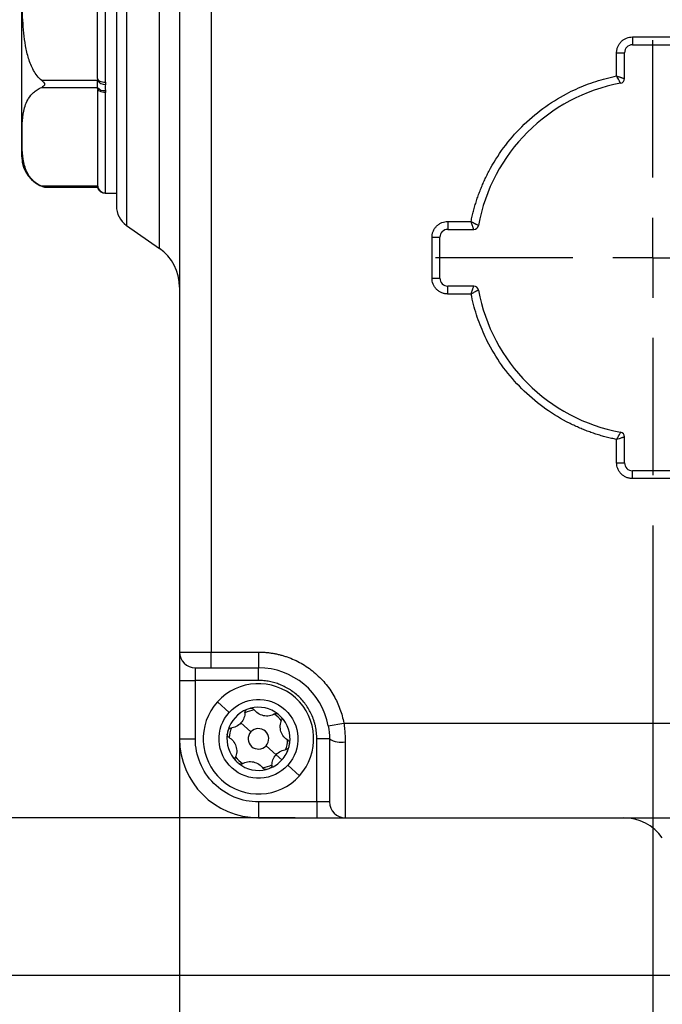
# Model space of a CAD drawing. Header units: millimetres. Extents: x 16 to 683, y 16 to 524.
# Tile 3 of 39: x 87 to 128, y 90 to 152. Entities that reach past the tile are written whole.
import ezdxf

# ---------------------------------------------------------------- set-up
doc = ezdxf.new("R2010")
doc.units = ezdxf.units.MM
doc.header["$LTSCALE"] = 2.5
doc.linetypes.add('CENTERX2', pattern=[20.32, 12.7, -2.54, 2.54, -2.54])
doc.layers.add('CENTER', color=40, linetype='CENTERX2')
doc.layers.add('DIMENSIONS', color=140, linetype='Continuous', lineweight=25)
doc.styles.add('SLDTEXTSTYLE0', font='TXT', dxfattribs={"width": 0.7})
doc.dimstyles.new('SLDDIMSTYLE1', dxfattribs={"dimtxt": 5.39502, "dimasz": 8.255, "dimexe": 0, "dimexo": 0.0625, "dimgap": 1.348755, "dimtad": 0, "dimtih": 1, "dimtoh": 1, "dimrnd": 1e-09, "dimzin": 4, "dimdsep": 46, "dimtxsty": 'SLDTEXTSTYLE0', "dimsah": 1, "dimcen": 0.09, "dimadec": 0, "dimazin": 1, "dimtfac": 1, "dimtofl": 0, "dimtmove": 0, "dimatfit": 3, "dimfxl": 0, "dimfrac": 2, "dimtolj": 1, "dimtzin": 12, "dimarcsym": 0})
doc.dimstyles.new('SLDDIMSTYLE2', dxfattribs={"dimtxt": 5.39502, "dimasz": 8.255, "dimexe": 0, "dimexo": 0.0625, "dimgap": 1.348755, "dimtad": 0, "dimtih": 1, "dimtoh": 1, "dimrnd": 1e-09, "dimzin": 12, "dimdsep": 46, "dimtxsty": 'SLDTEXTSTYLE0', "dimsah": 1, "dimcen": 0.09, "dimadec": 0, "dimazin": 3, "dimtfac": 1, "dimtofl": 0, "dimtmove": 0, "dimatfit": 3, "dimfxl": 0, "dimfrac": 2, "dimtolj": 1, "dimtzin": 12, "dimarcsym": 0})
doc.dimstyles.new('SLDDIMSTYLE3', dxfattribs={"dimtxt": 5.39502, "dimasz": 8.255, "dimexe": 0, "dimexo": 0.0625, "dimgap": 1.348755, "dimtad": 0, "dimtih": 1, "dimtoh": 1, "dimrnd": 1e-09, "dimzin": 4, "dimdsep": 46, "dimtxsty": 'SLDTEXTSTYLE0', "dimsah": 1, "dimcen": 0.09, "dimadec": 0, "dimazin": 1, "dimtfac": 1, "dimtmove": 0, "dimatfit": 0, "dimfxl": 0, "dimfrac": 2, "dimtolj": 1, "dimtzin": 12, "dimarcsym": 0})

# ---------------------------------------------------------------- blocks, each defined once
blk = doc.blocks.new('_D_1')
at = {"layer": 'DIMENSIONS'}
for p, q in [((96.057, 326.541), (58.283, 326.541)), ((66.22, 326.541), (66.22, 246.871)), ((58.204, 237.089), (56.393, 237.089)), ((56.393, 237.089), (56.393, 228.515)), ((74.236, 237.089), (76.048, 237.089)), ((76.048, 237.089), (76.048, 228.515)), ((56.393, 228.515), (58.204, 228.515)), ((76.048, 228.515), (74.236, 228.515)), ((66.22, 101.541), (66.22, 227.307)), ((104.557, 101.541), (58.283, 101.541))]:
    blk.add_line(p, q, dxfattribs=at)
for points in [[(66.22, 326.541), (64.95, 318.286), (67.49, 318.286)], [(66.22, 101.541), (67.49, 109.796), (64.95, 109.796)]]:
    blk.add_solid(points, dxfattribs=at)
at = {"layer": 'DIMENSIONS', "char_height": 5.2917, "attachment_point": 1, "style": 'SLDTEXTSTYLE0'}
for s, insert in [('225.0', (55.96, 245.118)), ('8.86', (58.204, 235.336))]:
    blk.add_mtext(s, dxfattribs=dict(at, insert=insert))
blk = doc.blocks.new('_D_2')
at = {"layer": 'DIMENSIONS'}
for p, q in [((124.825, 328.041), (33.84, 328.041)), ((41.777, 328.041), (41.777, 246.871)), ((33.761, 237.089), (31.95, 237.089)), ((31.95, 237.089), (31.95, 228.515)), ((49.793, 237.089), (51.605, 237.089)), ((51.605, 237.089), (51.605, 228.515)), ((31.95, 228.515), (33.761, 228.515)), ((51.605, 228.515), (49.793, 228.515)), ((41.777, 91.541), (41.777, 227.307)), ((130.452, 91.541), (33.84, 91.541))]:
    blk.add_line(p, q, dxfattribs=at)
for points in [[(41.777, 328.041), (40.507, 319.786), (43.047, 319.786)], [(41.777, 91.541), (43.047, 99.796), (40.507, 99.796)]]:
    blk.add_solid(points, dxfattribs=at)
at = {"layer": 'DIMENSIONS', "char_height": 5.2917, "attachment_point": 1, "style": 'SLDTEXTSTYLE0'}
for s, insert in [('236.5', (31.517, 245.118)), ('9.31', (33.761, 235.336))]:
    blk.add_mtext(s, dxfattribs=dict(at, insert=insert))
blk = doc.blocks.new('_D_3')
at = {"layer": 'DIMENSIONS'}
for p, q in [((127.232, 120.076), (127.232, 69.733)), ((97.232, 108.866), (97.232, 69.733)), ((59.165, 77.67), (57.353, 77.67)), ((57.353, 77.67), (57.353, 69.096)), ((75.197, 77.67), (77.008, 77.67)), ((77.008, 77.67), (77.008, 69.096)), ((97.232, 77.67), (82.507, 77.67)), ((127.232, 77.67), (97.232, 77.67)), ((57.353, 69.096), (59.165, 69.096)), ((77.008, 69.096), (75.197, 69.096))]:
    blk.add_line(p, q, dxfattribs=at)
for points in [[(97.232, 77.67), (105.487, 76.4), (105.487, 78.94)], [(127.232, 77.67), (118.977, 78.94), (118.977, 76.4)]]:
    blk.add_solid(points, dxfattribs=at)
at = {"layer": 'DIMENSIONS', "char_height": 5.2917, "attachment_point": 1, "style": 'SLDTEXTSTYLE0'}
for s, insert in [('30.0', (59.165, 85.699)), ('1.18', (59.165, 75.917))]:
    blk.add_mtext(s, dxfattribs=dict(at, insert=insert))
blk = doc.blocks.new('_D_4')
at = {"layer": 'DIMENSIONS'}
for p, q in [((127.232, 120.076), (127.232, 69.733)), ((162.232, 120.076), (162.232, 69.733)), ((127.232, 77.67), (111.357, 77.67)), ((136.604, 77.67), (134.793, 77.67)), ((134.793, 77.67), (134.793, 69.096)), ((152.636, 77.67), (154.448, 77.67)), ((154.448, 77.67), (154.448, 69.096)), ((162.232, 77.67), (178.107, 77.67)), ((134.793, 69.096), (136.604, 69.096)), ((154.448, 69.096), (152.636, 69.096))]:
    blk.add_line(p, q, dxfattribs=at)
for points in [[(127.232, 77.67), (118.977, 78.94), (118.977, 76.4)], [(162.232, 77.67), (170.487, 76.4), (170.487, 78.94)]]:
    blk.add_solid(points, dxfattribs=at)
at = {"layer": 'DIMENSIONS', "char_height": 5.2917, "attachment_point": 1, "style": 'SLDTEXTSTYLE0'}
for s, insert in [('35.0', (136.604, 85.699)), ('1.38', (136.604, 75.917))]:
    blk.add_mtext(s, dxfattribs=dict(at, insert=insert))
blk = doc.blocks.new('SW_CENTERMARKSYMBOL_2')
at = {"layer": 'CENTER', "color": 0}
for p, q in [((0, 5.08), (0, 13.79)), ((0, 0), (0, 2.54)), ((-5.08, 0), (-13.79, 0)), ((0, 0), (-2.54, 0)), ((0, 0), (0, -2.54)), ((0, 0), (2.54, 0)), ((5.08, 0), (13.79, 0)), ((0, -5.08), (0, -13.79))]:
    blk.add_line(p, q, dxfattribs=at)

msp = doc.modelspace()

# ---------------------------------------------------------------- linework, layer by layer
for p, q in [((97.232426, 185.541217), (97.232426, 112.041217)), ((99.232426, 185.541217), (99.232426, 112.041217)), ((95.953155, 137.636142), (95.953155, 171.446292)), ((93.872061, 169.989095), (93.872061, 139.09334)), ((92.532426, 148.172722), (92.532426, 160.909712)), ((125.932426, 151.041217), (128.532426, 151.041217)), ((125.932426, 151.041217), (125.932426, 150.541217)), ((125.932426, 150.541217), (128.532426, 150.541217)), ((124.932426, 148.563912), (124.932426, 150.041217)), ((124.932426, 150.041217), (125.432426, 150.041217)), ((125.432426, 148.398704), (125.432426, 150.041217)), ((92.032426, 148.276967), (88.49245, 148.276967)), ((92.032426, 148.410353), (92.032426, 148.276967)), ((88.49245, 147.843954), (92.032426, 147.843954)), ((92.032426, 147.843954), (92.032426, 147.777261)), ((92.532426, 141.146597), (92.532426, 147.515092)), ((92.032426, 141.579704), (88.49245, 141.579704)), ((88.681592, 141.512716), (92.032426, 141.512716)), ((92.515632, 141.141217), (93.232426, 141.141217)), ((114.232426, 139.341217), (115.709731, 139.341217)), ((114.232426, 139.341217), (114.232426, 138.841217)), ((93.872061, 139.09334), (95.953155, 137.636142)), ((114.232426, 138.841217), (115.87494, 138.841217)), ((113.232426, 135.741217), (113.232426, 138.341217)), ((113.232426, 138.341217), (113.732426, 138.341217)), ((113.732426, 135.741217), (113.732426, 138.341217)), ((113.232426, 135.741217), (113.732426, 135.741217)), ((115.87494, 135.241217), (114.232426, 135.241217)), ((114.232426, 134.741217), (114.232426, 135.241217)), ((115.709731, 134.741217), (114.232426, 134.741217)), ((124.932426, 124.041217), (124.932426, 125.518522)), ((125.432426, 124.041217), (125.432426, 125.683731)), ((124.932426, 124.041217), (125.432426, 124.041217)), ((125.932426, 123.041217), (125.932426, 123.541217)), ((128.532426, 123.541217), (125.932426, 123.541217)), ((128.532426, 123.041217), (125.932426, 123.041217)), ((97.232426, 112.041217), (99.232426, 112.041217)), ((99.232426, 112.041217), (102.232426, 112.041217)), ((99.232426, 111.041217), (99.232426, 112.041217)), ((102.232426, 112.041217), (102.232426, 111.041217)), ((98.232426, 110.241217), (98.232426, 111.041217)), ((99.232426, 111.041217), (102.232426, 111.041217)), ((102.232426, 110.241217), (102.232426, 111.041217)), ((97.232426, 110.241217), (98.232426, 110.241217)), ((97.232426, 110.241217), (97.232426, 106.541217)), ((102.232426, 110.241217), (98.232426, 110.241217)), ((98.232426, 106.541217), (98.232426, 110.241217)), ((100.378291, 108.218174), (99.636637, 108.888957)), ((101.750351, 106.977226), (101.119945, 107.547391)), ((106.657421, 107.359399), (107.640753, 107.541217)), ((107.640753, 107.541217), (181.824099, 107.541217)), ((97.232426, 106.541217), (98.232426, 106.541217)), ((106.732426, 106.541217), (105.932426, 106.541217)), ((105.932426, 102.541217), (105.932426, 106.541217)), ((107.732426, 106.341217), (107.732426, 101.541217)), ((103.344907, 105.535043), (102.714501, 106.105209)), ((103.715734, 105.199652), (103.344907, 105.535043)), ((104.828215, 104.193478), (104.086561, 104.864261)), ((105.932426, 102.541217), (102.232426, 102.541217)), ((102.232426, 102.541217), (102.232426, 101.541217)), ((105.932426, 102.541217), (105.932426, 101.541217)), ((106.732426, 102.541217), (105.932426, 102.541217)), ((102.232426, 101.541217), (105.932426, 101.541217)), ((107.732426, 101.541217), (181.732426, 101.541217))]:
    msp.add_line(p, q)
at = {"flags": 128}
for points in [[(92.032426, 148.410353), (92.042034, 148.363993), (92.070486, 148.319415), (92.116691, 148.278332), (92.178873, 148.242323), (92.254641, 148.21277), (92.341084, 148.190811), (92.434881, 148.177288), (92.532426, 148.172722)], [(92.532426, 147.515092), (92.434881, 147.52013), (92.341084, 147.535049), (92.254641, 147.559276), (92.178873, 147.59188), (92.116691, 147.631608), (92.070486, 147.676934), (92.042034, 147.726115), (92.032426, 147.777261)]]:
    msp.add_lwpolyline(points, dxfattribs=at)
for centre, radius, start, end in [((125.932426, 150.041217), 0.5, 90, 180), ((92.484318, 148.572327), 0.539856, 213.1690001, 274.54085965), ((127.232426, 137.041217), 11.25, 100.4756817, 169.5243183), ((125.132426, 148.398704), 0.3, 280.4756817, 0), ((92.41971, 148.10417), 0.466584, 213.89717916, 283.30139447), ((89.232426, 143.435366), 2, 180, 254.01313607), ((92.532326, 141.646497), 0.4999, 180.01150685, 270.01150223), ((92.528269, 141.642905), 0.499854, 187.26387742, 269.86123002), ((94.732426, 140.322068), 1.5, 180, 235), ((114.232426, 138.341217), 0.5, 90, 180), ((115.87494, 139.141217), 0.3, 270, 349.5243183), ((94.232426, 135.178686), 3, 0, 55), ((114.232426, 135.741217), 0.5, 180, 270), ((115.87494, 134.941217), 0.3, 10.4756817, 90), ((127.232426, 137.041217), 11.25, 190.4756817, 259.5243183), ((125.132426, 125.683731), 0.3, 0, 79.5243183), ((125.932426, 124.041217), 0.5, 180, 270), ((98.232426, 112.041217), 1, 180, 270), ((102.232426, 106.541217), 4.5, 10.4756817, 90), ((102.232426, 106.541217), 3.5, 317.87249935, 137.87249935), ((102.232426, 106.541217), 3.5, 137.87249935, 317.87249935), ((102.232426, 106.541217), 2, 111.30965872, 164.43533997), ((102.232426, 106.541217), 1.85, 98.22550624, 117.51949245), ((102.232426, 106.541217), 2, 104.43533997, 111.30965872), ((102.232426, 106.541217), 2, 51.30965872, 104.43533997), ((102.232426, 106.541217), 1.85, 38.22550624, 57.51949245), ((102.232426, 106.541217), 2, 44.43533997, 51.30965872), ((102.232426, 106.541217), 2, 351.30965872, 44.43533997), ((102.232426, 106.541217), 2, 171.30965872, 224.43533997), ((102.232426, 106.541217), 2, 164.43533997, 171.30965872), ((102.232426, 106.541217), 1.85, 158.22550624, 177.51949245), ((102.232426, 106.541217), 0.65, 137.87249935, 317.87249935), ((102.232426, 106.541217), 0.65, 317.87249935, 137.87249935), ((102.232426, 106.541217), 5, 180, 270), ((102.232426, 106.541217), 1.85, 338.22550624, 357.51949245), ((102.232426, 106.541217), 2, 344.43533997, 351.30965872), ((107.492426, 107.741217), 1.420422, 237.6525565, 279.72757855), ((102.232426, 106.541217), 2, 317.87249935, 344.43533997), ((102.232426, 106.541217), 1.85, 218.22550624, 237.51949245), ((102.232426, 106.541217), 2, 224.43533997, 231.30965872), ((102.232426, 106.541217), 2, 231.30965872, 284.43533997), ((102.232426, 106.541217), 1.85, 278.22550624, 297.51949245), ((102.232426, 106.541217), 2, 291.30965872, 317.87249935), ((102.232426, 106.541217), 2, 284.43533997, 291.30965872), ((107.732426, 102.541217), 1, 180, 270), ((125.369895, 98.541217), 3, 35, 90)]:
    msp.add_arc(centre, radius, start, end)
for points, knots in [([(93.232426, 168.760367), (93.232426, 168.760367), (93.232426, 167.262207), (93.232426, 161.929142), (93.232426, 158.312263), (93.232426, 150.770171), (93.232426, 147.153293), (93.232426, 141.820228), (93.232426, 140.322068), (93.232426, 140.322068)], [0, 0, 0, 0, 0.25, 0.25, 0.5, 0.5, 0.75, 0.75, 1, 1, 1, 1]), ([(87.232426, 143.435366), (87.232426, 143.435366), (87.232426, 144.605502), (87.232426, 148.770887), (87.232426, 151.595846), (87.232426, 157.486589), (87.232426, 160.311548), (87.232426, 164.476932), (87.232426, 165.647068), (87.232426, 165.647068)], [0, 0, 0, 0, 0.25, 0.25, 0.5, 0.5, 0.75, 0.75, 1, 1, 1, 1]), ([(88.49245, 148.276967), (88.277082, 148.454469), (88.115638, 148.676382), (87.847577, 149.160374), (87.747243, 149.414668), (87.584, 149.936915), (87.521666, 150.206383), (87.423617, 150.744777), (87.38761, 151.014744), (87.303752, 151.826076), (87.279321, 152.368827), (87.251032, 153.455545), (87.24737, 153.999525), (87.247399, 155.087919), (87.251095, 155.63252), (87.279565, 156.719721), (87.304156, 157.262555), (87.388311, 158.073307), (87.424426, 158.342961), (87.522609, 158.880347), (87.584789, 159.14849), (87.748016, 159.669785), (87.849999, 159.926784), (88.048814, 160.285222), (88.122562, 160.399888), (88.290786, 160.615877), (88.385743, 160.717521), (88.49245, 160.805468)], [0, 0, 0, 0, 0.0625, 0.0625, 0.125, 0.125, 0.1875, 0.1875, 0.25, 0.25, 0.375, 0.375, 0.5, 0.5, 0.625, 0.625, 0.75, 0.75, 0.8125, 0.8125, 0.875, 0.875, 0.9375, 0.9375, 0.96875, 0.96875, 1, 1, 1, 1]), ([(124.932426, 150.041217), (124.933261, 150.072742), (124.934923, 150.13553), (124.948614, 150.228779), (124.970558, 150.320413), (125.013078, 150.44419), (125.090377, 150.594257), (125.22041, 150.752938), (125.379266, 150.883303), (125.55706, 150.974391), (125.743832, 151.031228), (125.869532, 151.037886), (125.932426, 151.041217)], [0, 0, 0, 0, 0.060258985, 0.120020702, 0.179824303, 0.240207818, 0.369998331, 0.500130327, 0.629920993, 0.760053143, 0.879943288, 1, 1, 1, 1]), ([(88.49245, 148.276967), (88.535346, 148.241613), (88.576908, 148.205146), (88.649745, 148.122847), (88.681738, 148.074641), (88.681519, 148.00262), (88.67309, 147.979941), (88.647649, 147.941753), (88.630945, 147.925529), (88.576563, 147.882646), (88.535215, 147.861577), (88.49245, 147.843954)], [0, 0, 0, 0, 0.25, 0.25, 0.5, 0.5, 0.625, 0.625, 0.75, 0.75, 1, 1, 1, 1]), ([(92.032426, 147.843954), (92.032426, 147.887919), (92.032427, 147.951398), (92.032426, 148.102297), (92.032426, 148.189036), (92.032426, 148.276967)], [0, 0, 0, 0, 0.5, 0.5, 1, 1, 1, 1]), ([(92.527058, 148.034166), (92.52195, 147.969505), (92.515629, 147.905184), (92.515634, 147.777163), (92.521953, 147.713498), (92.527058, 147.650103)], [0, 0, 0, 0, 0.5, 0.5, 1, 1, 1, 1]), ([(92.532426, 148.172722), (92.532209, 148.149382), (92.531778, 148.103045), (92.528624, 148.057012), (92.527058, 148.034166)], [0, 0, 0, 0, 0.503699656, 1, 1, 1, 1]), ([(115.709731, 139.341217), (115.732802, 139.452072), (115.77887, 139.673418), (115.859837, 140.002316), (115.949338, 140.328097), (116.048226, 140.650588), (116.156273, 140.969836), (116.27354, 141.285826), (116.40001, 141.598563), (116.535685, 141.908041), (116.680577, 142.214273), (117.04973, 142.940183), (117.736307, 144.038852), (118.892975, 145.380393), (120.234682, 146.537267), (121.429268, 147.283772), (122.362639, 147.741967), (122.985527, 148.004643), (123.62167, 148.229675), (124.270412, 148.420492), (124.711383, 148.516025), (124.932426, 148.563912)], [0, 0, 0, 0, 0.024577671, 0.049074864, 0.073511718, 0.097908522, 0.122285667, 0.146663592, 0.171062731, 0.19550347, 0.220006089, 0.244590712, 0.37228189, 0.500012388, 0.627703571, 0.755434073, 0.804504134, 0.853332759, 0.902082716, 0.950917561, 1, 1, 1, 1]), ([(124.932426, 148.563912), (124.956055, 148.556202), (125.001513, 148.541369), (125.065899, 148.520543), (125.123057, 148.50189), (125.172786, 148.485439), (125.215236, 148.471188), (125.250803, 148.459112), (125.305589, 148.440715), (125.369438, 148.41993), (125.422685, 148.402133), (125.42923, 148.399829), (125.432426, 148.398704)], [0, 0, 0, 0, 0.092574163, 0.178096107, 0.256568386, 0.327995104, 0.392382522, 0.449740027, 0.500081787, 0.675012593, 0.841316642, 1, 1, 1, 1]), ([(125.186972, 148.103704), (125.186569, 148.104413), (125.185753, 148.105848), (125.179238, 148.117609), (125.168778, 148.136775), (125.153928, 148.164191), (125.134727, 148.199598), (125.108261, 148.248403), (125.067984, 148.319914), (125.008409, 148.427542), (124.959523, 148.51528), (124.932426, 148.563912)], [0, 0, 0, 0, 0.078464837, 0.158779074, 0.241076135, 0.325482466, 0.412118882, 0.501101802, 0.626971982, 0.793234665, 1, 1, 1, 1]), ([(88.49245, 141.579704), (88.277082, 141.668455), (88.115638, 141.779411), (87.847577, 142.021407), (87.747243, 142.148554), (87.584, 142.409678), (87.521666, 142.544412), (87.423617, 142.813609), (87.38761, 142.948593), (87.303752, 143.354258), (87.279321, 143.625634), (87.251032, 144.168993), (87.24737, 144.440983), (87.247399, 144.98518), (87.251095, 145.25748), (87.279565, 145.801081), (87.304156, 146.072498), (87.388311, 146.477874), (87.424426, 146.612701), (87.522609, 146.881394), (87.584789, 147.015466), (87.748016, 147.276113), (87.849999, 147.404613), (88.048814, 147.583831), (88.122562, 147.641165), (88.290786, 147.749159), (88.385743, 147.799981), (88.49245, 147.843954)], [0, 0, 0, 0, 0.0625, 0.0625, 0.125, 0.125, 0.1875, 0.1875, 0.25, 0.25, 0.375, 0.375, 0.5, 0.5, 0.625, 0.625, 0.75, 0.75, 0.8125, 0.8125, 0.875, 0.875, 0.9375, 0.9375, 0.96875, 0.96875, 1, 1, 1, 1]), ([(92.032426, 147.685158), (92.032426, 147.280009), (92.032426, 146.438373), (92.032426, 145.292673), (92.032426, 144.238442), (92.032426, 143.340723), (92.032426, 142.616033), (92.032426, 142.091293), (92.032426, 141.745698), (92.032426, 141.679499), (92.032426, 141.646397)], [0, 0, 0, 0, 0.115246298, 0.2394072, 0.367459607, 0.495552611, 0.62360502, 0.751698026, 0.875838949, 1, 1, 1, 1]), ([(92.527058, 147.650103), (92.528624, 147.627727), (92.531778, 147.582642), (92.532209, 147.53772), (92.532426, 147.515092)], [0, 0, 0, 0, 0.496300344, 1, 1, 1, 1]), ([(88.49245, 141.579704), (88.535267, 141.562059), (88.576747, 141.546784), (88.649504, 141.522184), (88.681592, 141.512716), (88.681592, 141.512716)], [0, 0, 0, 0, 0.5, 0.5, 1, 1, 1, 1]), ([(92.031486, 141.516251), (92.049649, 141.465807), (92.087018, 141.362019), (92.204022, 141.239253), (92.352171, 141.156475), (92.462147, 141.14621), (92.515632, 141.141217)], [0, 0, 0, 0, 0.2428611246, 0.4996836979, 0.7566804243, 1, 1, 1, 1]), ([(92.532426, 141.146597), (92.532209, 141.145885), (92.531778, 141.14447), (92.528624, 141.143522), (92.527058, 141.143052)], [0, 0, 0, 0, 0.503699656, 1, 1, 1, 1]), ([(113.232426, 138.341217), (113.233261, 138.372742), (113.234923, 138.43553), (113.248614, 138.528779), (113.270558, 138.620413), (113.313078, 138.74419), (113.390377, 138.894257), (113.52041, 139.052938), (113.679266, 139.183303), (113.85706, 139.274391), (114.043832, 139.331228), (114.169532, 139.337886), (114.232426, 139.341217)], [0, 0, 0, 0, 0.0602589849, 0.1200207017, 0.1798243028, 0.2402078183, 0.3699983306, 0.5001303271, 0.629920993, 0.7600531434, 0.879943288, 1, 1, 1, 1]), ([(115.87494, 138.841217), (115.874665, 138.841992), (115.874108, 138.843559), (115.869719, 138.856358), (115.862747, 138.877159), (115.852929, 138.906857), (115.840306, 138.945176), (115.822873, 138.998394), (115.796127, 139.076729), (115.757524, 139.193835), (115.726718, 139.288834), (115.709731, 139.341217)], [0, 0, 0, 0, 0.0786192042, 0.159019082, 0.2413395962, 0.3257111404, 0.4122548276, 0.5010828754, 0.6292568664, 0.7955678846, 1, 1, 1, 1]), ([(115.709731, 139.341217), (115.731703, 139.328888), (115.773888, 139.305216), (115.833646, 139.272188), (115.886442, 139.242986), (115.932102, 139.217619), (115.970803, 139.195984), (116.002969, 139.177922), (116.053056, 139.150129), (116.111901, 139.118459), (116.161001, 139.091713), (116.167009, 139.088325), (116.169939, 139.086672)], [0, 0, 0, 0, 0.093888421, 0.180263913, 0.259144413, 0.3305474, 0.394490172, 0.450990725, 0.500069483, 0.675242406, 0.841555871, 1, 1, 1, 1]), ([(114.232426, 134.741217), (114.200902, 134.742052), (114.138113, 134.743714), (114.044864, 134.757405), (113.953231, 134.779349), (113.829454, 134.821869), (113.679386, 134.899168), (113.520706, 135.029201), (113.39034, 135.188057), (113.299253, 135.365851), (113.242416, 135.552623), (113.235758, 135.678323), (113.232426, 135.741217)], [0, 0, 0, 0, 0.060258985, 0.120020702, 0.179824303, 0.240207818, 0.369998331, 0.500130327, 0.629920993, 0.760053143, 0.879943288, 1, 1, 1, 1]), ([(115.709731, 134.741217), (115.717441, 134.764846), (115.732274, 134.810305), (115.753101, 134.87469), (115.771753, 134.931848), (115.788204, 134.981577), (115.802456, 135.024027), (115.814532, 135.059594), (115.832928, 135.11438), (115.853713, 135.178229), (115.871511, 135.231476), (115.873815, 135.238021), (115.87494, 135.241217)], [0, 0, 0, 0, 0.092574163, 0.178096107, 0.256568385, 0.327995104, 0.392382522, 0.449740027, 0.500081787, 0.675012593, 0.841316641, 1, 1, 1, 1]), ([(116.169939, 134.995763), (116.16923, 134.99536), (116.167795, 134.994544), (116.156034, 134.988029), (116.136869, 134.97757), (116.109453, 134.96272), (116.074045, 134.943519), (116.025241, 134.917052), (115.953729, 134.876775), (115.846101, 134.8172), (115.758363, 134.768314), (115.709731, 134.741217)], [0, 0, 0, 0, 0.078464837, 0.158779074, 0.241076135, 0.325482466, 0.412118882, 0.501101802, 0.626971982, 0.793234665, 1, 1, 1, 1]), ([(124.932426, 125.518522), (124.821571, 125.541594), (124.600225, 125.587661), (124.271327, 125.668628), (123.945547, 125.758129), (123.623055, 125.857017), (123.303808, 125.965064), (122.987817, 126.082331), (122.675081, 126.208801), (122.365602, 126.344476), (122.05937, 126.489368), (121.333461, 126.858521), (120.234791, 127.545098), (118.893251, 128.701766), (117.736377, 130.043473), (116.989871, 131.238059), (116.531676, 132.17143), (116.269, 132.794318), (116.043968, 133.430462), (115.853151, 134.079203), (115.757618, 134.520174), (115.709731, 134.741217)], [0, 0, 0, 0, 0.024577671, 0.049074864, 0.073511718, 0.097908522, 0.122285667, 0.146663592, 0.171062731, 0.19550347, 0.220006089, 0.244590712, 0.37228189, 0.500012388, 0.627703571, 0.755434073, 0.804504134, 0.853332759, 0.902082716, 0.950917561, 1, 1, 1, 1]), ([(124.932426, 125.518522), (124.944755, 125.540494), (124.968427, 125.582679), (125.001455, 125.642438), (125.030657, 125.695234), (125.056025, 125.740893), (125.077659, 125.779594), (125.095722, 125.81176), (125.123514, 125.861847), (125.155184, 125.920692), (125.18193, 125.969793), (125.185318, 125.9758), (125.186972, 125.97873)], [0, 0, 0, 0, 0.093888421, 0.180263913, 0.259144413, 0.3305474, 0.394490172, 0.450990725, 0.500069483, 0.675242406, 0.841555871, 1, 1, 1, 1]), ([(125.432426, 125.683731), (125.431652, 125.683456), (125.430085, 125.682899), (125.417286, 125.67851), (125.396485, 125.671538), (125.366786, 125.66172), (125.328468, 125.649097), (125.27525, 125.631664), (125.196915, 125.604918), (125.079808, 125.566315), (124.98481, 125.535509), (124.932426, 125.518522)], [0, 0, 0, 0, 0.078619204, 0.159019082, 0.241339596, 0.32571114, 0.412254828, 0.501082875, 0.629256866, 0.795567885, 1, 1, 1, 1]), ([(125.932426, 123.041217), (125.900902, 123.042052), (125.838113, 123.043714), (125.744864, 123.057405), (125.653231, 123.079349), (125.529454, 123.121869), (125.379386, 123.199168), (125.220706, 123.329201), (125.09034, 123.488057), (124.999253, 123.665851), (124.942416, 123.852623), (124.935758, 123.978323), (124.932426, 124.041217)], [0, 0, 0, 0, 0.060258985, 0.120020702, 0.179824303, 0.240207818, 0.369998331, 0.500130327, 0.629920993, 0.760053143, 0.879943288, 1, 1, 1, 1]), ([(97.232426, 112.041217), (97.232426, 112.041217), (97.232426, 111.851565), (97.232426, 111.176454), (97.232426, 110.718593), (97.232426, 110.241217)], [0, 0, 0, 0, 0.5, 0.5, 1, 1, 1, 1]), ([(102.232426, 112.041217), (102.309943, 112.040297), (102.464571, 112.038461), (102.695642, 112.023496), (102.925097, 111.999571), (103.152934, 111.965824), (103.379152, 111.922483), (103.603745, 111.869491), (103.826726, 111.806852), (104.285089, 111.657241), (104.957129, 111.354365), (105.768431, 110.791267), (106.469908, 110.095726), (106.933853, 109.426398), (107.226719, 108.861487), (107.403396, 108.434508), (107.545787, 107.994471), (107.609021, 107.692668), (107.640753, 107.541217)], [0, 0, 0, 0, 0.030482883, 0.060806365, 0.09102381, 0.121189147, 0.151356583, 0.181580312, 0.211914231, 0.242411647, 0.371184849, 0.500026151, 0.628799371, 0.75764069, 0.818434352, 0.878803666, 0.939181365, 1, 1, 1, 1]), ([(105.932426, 106.541217), (105.931415, 106.608104), (105.929399, 106.7414), (105.912912, 106.940257), (105.886537, 107.137114), (105.849326, 107.331967), (105.801539, 107.524811), (105.743088, 107.71564), (105.654552, 107.957887), (105.523456, 108.24609), (105.333299, 108.571452), (105.10953, 108.878252), (104.853458, 109.161995), (104.569601, 109.418209), (104.262959, 109.641889), (103.937451, 109.83219), (103.603898, 109.983844), (103.26581, 110.100188), (102.926942, 110.181349), (102.58175, 110.231991), (102.349223, 110.238133), (102.232426, 110.241217)], [0, 0, 0, 0, 0.0345317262, 0.0688165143, 0.1029537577, 0.1370441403, 0.1711887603, 0.2054882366, 0.2400418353, 0.3043090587, 0.3686669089, 0.4343016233, 0.5000288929, 0.5656636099, 0.6313908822, 0.6956581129, 0.7600159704, 0.820265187, 0.8799855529, 0.9397172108, 1, 1, 1, 1]), ([(100.378291, 108.218174), (101.303829, 109.241499), (102.886058, 109.32089), (104.932708, 107.469815), (105.012099, 105.887585), (104.086561, 104.864261)], [0, 0, 0, 0, 0.5, 0.5, 1, 1, 1, 1]), ([(104.086561, 104.864261), (103.641817, 104.372527), (103.019899, 104.077585), (101.695521, 104.011132), (101.047203, 104.242338), (100.063736, 105.131826), (99.768794, 105.753744), (99.702341, 107.078123), (99.933547, 107.726441), (100.378291, 108.218174)], [0, 0, 0, 0, 0.25, 0.25, 0.5, 0.5, 0.75, 0.75, 1, 1, 1, 1]), ([(101.378291, 108.218155), (101.378289, 108.100947), (101.35802, 107.983212), (101.272075, 107.753171), (101.20632, 107.642892), (101.119945, 107.547391)], [0, 0, 0, 0, 0.5, 0.5, 1, 1, 1, 1]), ([(101.378291, 108.218155), (101.378292, 108.256344), (101.389386, 108.294992), (101.433293, 108.361557), (101.466557, 108.389244), (101.50561, 108.404477)], [0, 0, 0, 0, 0.5, 0.5, 1, 1, 1, 1]), ([(101.733852, 108.478076), (101.774379, 108.488509), (101.816845, 108.485717), (101.892358, 108.457092), (101.923744, 108.432193), (101.946032, 108.401229)], [0, 0, 0, 0, 0.5, 0.5, 1, 1, 1, 1]), ([(103.25763, 108.119389), (103.156072, 108.060757), (103.04391, 108.019429), (102.801585, 107.978865), (102.672161, 107.981073), (102.424569, 108.034063), (102.305479, 108.08502), (102.100444, 108.221705), (102.014597, 108.305972), (101.946032, 108.401229)], [0, 0, 0, 0, 0.25, 0.25, 0.5, 0.5, 0.75, 0.75, 1, 1, 1, 1]), ([(103.25763, 108.119389), (103.290703, 108.138483), (103.32972, 108.148199), (103.409321, 108.143457), (103.449929, 108.128493), (103.482648, 108.102289)], [0, 0, 0, 0, 0.5, 0.5, 1, 1, 1, 1]), ([(101.119945, 107.547391), (101.033608, 107.451933), (100.930742, 107.375704), (100.71143, 107.267398), (100.595045, 107.234935), (100.478411, 107.223199)], [0, 0, 0, 0, 0.5, 0.5, 1, 1, 1, 1]), ([(104.111765, 106.442451), (104.010209, 106.501086), (103.918337, 106.577558), (103.762045, 106.767135), (103.699245, 106.880323), (103.62134, 107.121239), (103.605925, 107.249853), (103.62178, 107.495761), (103.651834, 107.61224), (103.700047, 107.719248)], [0, 0, 0, 0, 0.25, 0.25, 0.5, 0.5, 0.75, 0.75, 1, 1, 1, 1]), ([(103.660508, 107.941425), (103.689807, 107.911543), (103.708622, 107.873371), (103.721588, 107.793663), (103.715718, 107.754031), (103.700047, 107.719248)], [0, 0, 0, 0, 0.5, 0.5, 1, 1, 1, 1]), ([(107.640753, 107.541217), (107.650452, 107.47499), (107.669867, 107.342417), (107.692491, 107.142688), (107.710413, 106.942443), (107.723044, 106.741875), (107.730966, 106.54112), (107.731939, 106.407948), (107.732426, 106.341217)], [0, 0, 0, 0, 0.165562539, 0.33142124, 0.497685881, 0.66446544, 0.831867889, 1, 1, 1, 1]), ([(100.353088, 106.639984), (100.320016, 106.659079), (100.292092, 106.688011), (100.256399, 106.759318), (100.249054, 106.801968), (100.255387, 106.843406)], [0, 0, 0, 0, 0.5, 0.5, 1, 1, 1, 1]), ([(100.30577, 107.077869), (100.316999, 107.118183), (100.340649, 107.153563), (100.403196, 107.204647), (100.440452, 107.219379), (100.478411, 107.223199)], [0, 0, 0, 0, 0.5, 0.5, 1, 1, 1, 1]), ([(102.232426, 102.541217), (101.17159, 102.541217), (100.154123, 102.962666), (98.653875, 104.462914), (98.232426, 105.480381), (98.232426, 106.541217)], [0, 0, 0, 0, 0.5, 0.5, 1, 1, 1, 1]), ([(100.353088, 106.639984), (100.454643, 106.581348), (100.546515, 106.504877), (100.702808, 106.3153), (100.765607, 106.202111), (100.843513, 105.961195), (100.858927, 105.832582), (100.843072, 105.586673), (100.813018, 105.470195), (100.764806, 105.363186)], [0, 0, 0, 0, 0.25, 0.25, 0.5, 0.5, 0.75, 0.75, 1, 1, 1, 1]), ([(104.111765, 106.442451), (104.144837, 106.423356), (104.17276, 106.394424), (104.208453, 106.323116), (104.215799, 106.280466), (104.209465, 106.239029)], [0, 0, 0, 0, 0.5, 0.5, 1, 1, 1, 1]), ([(106.732426, 106.541217), (106.732426, 105.412076), (106.732426, 104.397092), (106.732426, 102.939376), (106.732426, 102.541217), (106.732426, 102.541217)], [0, 0, 0, 0, 0.5, 0.5, 1, 1, 1, 1]), ([(103.086561, 104.86428), (103.086563, 104.981488), (103.106832, 105.099223), (103.192778, 105.329263), (103.258532, 105.439542), (103.344907, 105.535043)], [0, 0, 0, 0, 0.5, 0.5, 1, 1, 1, 1]), ([(103.344907, 105.535043), (103.431244, 105.630502), (103.534111, 105.70673), (103.753422, 105.815037), (103.869807, 105.8475), (103.986441, 105.859236)], [0, 0, 0, 0, 0.5, 0.5, 1, 1, 1, 1]), ([(100.804344, 105.141009), (100.775046, 105.170891), (100.75623, 105.209063), (100.743264, 105.288772), (100.749134, 105.328403), (100.764806, 105.363186)], [0, 0, 0, 0, 0.5, 0.5, 1, 1, 1, 1]), ([(101.207223, 104.963046), (101.17415, 104.943952), (101.135132, 104.934236), (101.055532, 104.938978), (101.014923, 104.953942), (100.982204, 104.980146)], [0, 0, 0, 0, 0.5, 0.5, 1, 1, 1, 1]), ([(101.207223, 104.963046), (101.30878, 105.021677), (101.420942, 105.063005), (101.663267, 105.10357), (101.792691, 105.101361), (102.040283, 105.048372), (102.159373, 104.997414), (102.364409, 104.86073), (102.450255, 104.776463), (102.51882, 104.681205)], [0, 0, 0, 0, 0.25, 0.25, 0.5, 0.5, 0.75, 0.75, 1, 1, 1, 1]), ([(102.731001, 104.604358), (102.690473, 104.593926), (102.648007, 104.596717), (102.572495, 104.625342), (102.541108, 104.650241), (102.51882, 104.681205)], [0, 0, 0, 0, 0.5, 0.5, 1, 1, 1, 1]), ([(105.932426, 101.541217), (106.409802, 101.541217), (106.867662, 101.541217), (107.542774, 101.541217), (107.732426, 101.541217), (107.732426, 101.541217)], [0, 0, 0, 0, 0.5, 0.5, 1, 1, 1, 1])]:
    msp.add_open_spline(points, degree=3, knots=knots)
for points in [[(92.032426, 148.410353), (92.032426, 152.235946), (92.032426, 156.846489), (92.032426, 160.672082)], [(92.032426, 141.512716), (92.032427, 141.512716), (92.032426, 141.535756), (92.032426, 141.579704)], [(92.527058, 141.143052), (92.521951, 141.141828), (92.515632, 141.141217), (92.515632, 141.141217)], [(98.232426, 111.041217), (98.232426, 111.041217), (98.680511, 111.041217), (99.232426, 111.041217)], [(106.657421, 107.359399), (106.707917, 107.086302), (106.732426, 106.813328), (106.732426, 106.541217)], [(104.114748, 105.924074), (104.080369, 105.886064), (104.033894, 105.864011), (103.986441, 105.859236)], [(104.159083, 106.004566), (104.150669, 105.97436), (104.135353, 105.946857), (104.114748, 105.924074)], [(103.034892, 104.730127), (103.014294, 104.707353), (102.988449, 104.68935), (102.959243, 104.677957)], [(103.086561, 104.86428), (103.08656, 104.816449), (103.069392, 104.768272), (103.034892, 104.730127)]]:
    msp.add_open_spline(points, degree=3)

# ---------------------------------------------------------------- block references
at = {"layer": 'CENTER'}
msp.add_blockref('SW_CENTERMARKSYMBOL_2', (127.232426, 137.041217), dxfattribs=at)

# ---------------------------------------------------------------- dimensions: what is measured, and where the dimension line sits
at = {"layer": 'DIMENSIONS'}
for base, p1, p2, dimstyle, picture, middle in [((41.777188, 91.541217), (128.000375, 328.041217), (133.626575, 91.541217), 'SLDDIMSTYLE2', '_D_2', (41.777188, 237.089133)), ((66.22038, 101.541217), (99.232426, 326.541217), (107.732426, 101.541217), 'SLDDIMSTYLE1', '_D_1', (66.22038, 237.089133))]:
    dim = msp.add_linear_dim(base=base, p1=p1, p2=p2, angle=90, dimstyle=dimstyle, dxfattribs=at)
    dim.commit()
    dim.dimension.update_dxf_attribs({"geometry": picture, "text_midpoint": middle, "dimtype": 160})
for base, p2, dimstyle, picture, middle in [((97.232426, 77.670125), (97.232426, 112.041217), 'SLDDIMSTYLE1', '_D_3', (67.180924, 77.670125)), ((162.232426, 77.670125), (162.232426, 123.251217), 'SLDDIMSTYLE3', '_D_4', (144.620173, 77.670125))]:
    dim = msp.add_linear_dim(base=base, p1=(127.232426, 123.251217), p2=p2, dimstyle=dimstyle, dxfattribs=at)
    dim.commit()
    dim.dimension.update_dxf_attribs({"geometry": picture, "text_midpoint": middle, "dimtype": 160})

doc.saveas('drawing.dxf')
